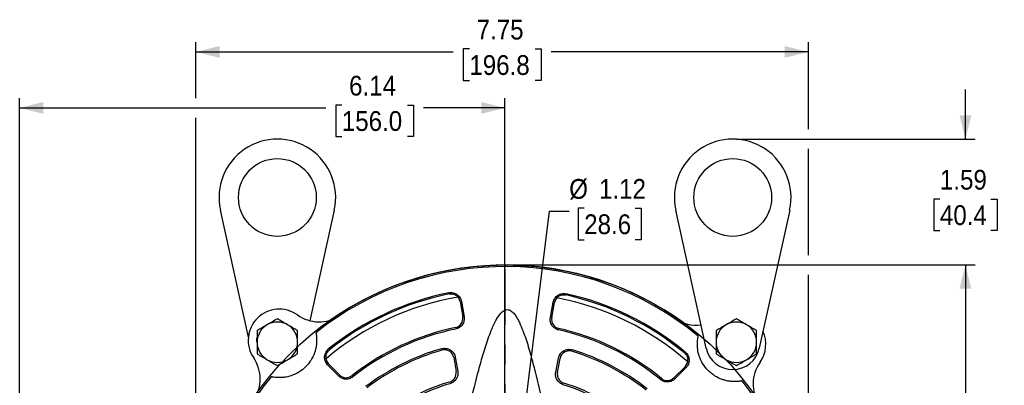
# Model space of a CAD drawing. Header units: inches. Extents: x 0.7 to 44, y 0 to 25.
# Tile 16 of 16: x 28.1 to 40.6, y 20.3 to 25. Entities that reach past the tile are written whole.
import ezdxf

# ---------------------------------------------------------------- set-up
doc = ezdxf.new("R2010")
doc.units = ezdxf.units.IN
doc.header["$MEASUREMENT"] = 0
doc.linetypes.add('SLD-Center', pattern=[1.45, 0.7, -0.25, 0.25, -0.25])
doc.linetypes.add('SLD-Solid', pattern=[0])
doc.layers.add('CENTER', color=40, linetype='SLD-Center')
doc.layers.add('DIMENSIONS', color=140, linetype='SLD-Solid', lineweight=25)
doc.layers.add('SLD-0', color=7, linetype='SLD-Solid', lineweight=25)
doc.styles.add('SLDTEXTSTYLE0', font='GOTHIC.TTF', dxfattribs={"width": 0.913})
doc.dimstyles.new('SLDDIMSTYLE0', dxfattribs={"dimtxt": 0.25, "dimasz": 0.3, "dimexe": 0, "dimexo": 0.0625, "dimgap": 0.0625, "dimtad": 0, "dimtih": 1, "dimtoh": 1, "dimrnd": 1e-09, "dimzin": 12, "dimdsep": 46, "dimtxsty": 'SLDTEXTSTYLE0', "dimsah": 1, "dimcen": 0.09, "dimadec": 0, "dimazin": 3, "dimtfac": 1, "dimtofl": 0, "dimtmove": 0, "dimatfit": 3, "dimfxl": 0, "dimfrac": 2, "dimtolj": 1, "dimtzin": 12, "dimarcsym": 0})
doc.dimstyles.new('SLDDIMSTYLE3', dxfattribs={"dimtxt": 0.25, "dimasz": 0.3, "dimexe": 0, "dimexo": 0.0625, "dimgap": 0.0625, "dimtad": 0, "dimtih": 1, "dimtoh": 1, "dimrnd": 1e-09, "dimzin": 12, "dimdsep": 46, "dimtxsty": 'SLDTEXTSTYLE0', "dimsah": 1, "dimcen": 0.09, "dimadec": 0, "dimazin": 3, "dimtfac": 1, "dimtmove": 0, "dimatfit": 0, "dimfxl": 0, "dimfrac": 2, "dimtolj": 1, "dimtzin": 12, "dimarcsym": 0})
doc.dimstyles.new('SLDDIMSTYLE5', dxfattribs={"dimtxt": 0.25, "dimasz": 0.3, "dimexe": 0, "dimexo": 0.0625, "dimgap": 0.0625, "dimtad": 0, "dimtih": 1, "dimtoh": 1, "dimrnd": 1e-09, "dimzin": 12, "dimdsep": 46, "dimtxsty": 'SLDTEXTSTYLE0', "dimsah": 1, "dimcen": 0, "dimadec": 0, "dimazin": 3, "dimtfac": 1, "dimtofl": 0, "dimtmove": 0, "dimatfit": 3, "dimfxl": 0, "dimfrac": 2, "dimtolj": 1, "dimtzin": 12, "dimarcsym": 0})

# ---------------------------------------------------------------- blocks, each defined once
blk = doc.blocks.new('_D_12')
at = {"layer": 'DIMENSIONS'}
for p, q in [((30.351, 23.962), (30.351, 24.67)), ((33.811, 24.582), (33.734, 24.582)), ((33.734, 24.582), (33.734, 24.185)), ((34.642, 24.582), (34.718, 24.582)), ((34.718, 24.582), (34.718, 24.185)), ((38.101, 23.568), (38.101, 24.67)), ((30.351, 24.545), (33.607, 24.545)), ((38.101, 24.545), (34.845, 24.545)), ((33.734, 24.185), (33.811, 24.185)), ((34.718, 24.185), (34.642, 24.185)), ((30.351, 18.043), (30.351, 23.712)), ((38.101, 21.976), (38.101, 23.318)), ((38.101, 18.043), (38.101, 21.726))]:
    blk.add_line(p, q, dxfattribs=at)
for points in [[(30.351, 24.545), (30.651, 24.47), (30.651, 24.62)], [(38.101, 24.545), (37.801, 24.62), (37.801, 24.47)]]:
    blk.add_solid(points, dxfattribs=at)
at = {"layer": 'DIMENSIONS', "char_height": 0.25, "attachment_point": 1, "style": 'SLDTEXTSTYLE0'}
for s, insert in [('7.75', (33.903, 24.952)), ('196.8', (33.811, 24.504))]:
    blk.add_mtext(s, dxfattribs=dict(at, insert=insert))
blk = doc.blocks.new('_D_13')
at = {"layer": 'DIMENSIONS'}
for p, q in [((34.312, 21.851), (40.214, 21.851)), ((40.089, 21.851), (40.089, 18.083)), ((39.674, 17.709), (39.597, 17.709)), ((39.597, 17.709), (39.597, 17.312)), ((40.505, 17.709), (40.581, 17.709)), ((40.581, 17.709), (40.581, 17.312)), ((39.597, 17.312), (39.674, 17.312)), ((40.089, 13.493), (40.089, 17.261)), ((40.581, 17.312), (40.505, 17.312)), ((38.564, 13.493), (40.214, 13.493))]:
    blk.add_line(p, q, dxfattribs=at)
for points in [[(40.089, 21.851), (40.014, 21.551), (40.164, 21.551)], [(40.089, 13.493), (40.164, 13.793), (40.014, 13.793)]]:
    blk.add_solid(points, dxfattribs=at)
at = {"layer": 'DIMENSIONS', "char_height": 0.25, "attachment_point": 1, "style": 'SLDTEXTSTYLE0'}
for s, insert in [('8.36', (39.766, 18.079)), ('212.3', (39.674, 17.631))]:
    blk.add_mtext(s, dxfattribs=dict(at, insert=insert))
blk = doc.blocks.new('_D_14')
at = {"layer": 'DIMENSIONS'}
for p, q in [((40.089, 23.443), (40.089, 24.068)), ((37.194, 23.443), (40.214, 23.443)), ((39.766, 22.684), (39.69, 22.684)), ((39.69, 22.684), (39.69, 22.287)), ((40.412, 22.684), (40.489, 22.684)), ((40.489, 22.684), (40.489, 22.287)), ((39.69, 22.287), (39.766, 22.287)), ((40.489, 22.287), (40.412, 22.287)), ((34.312, 21.851), (40.214, 21.851)), ((40.089, 21.851), (40.089, 21.226))]:
    blk.add_line(p, q, dxfattribs=at)
for points in [[(40.089, 23.443), (40.164, 23.743), (40.014, 23.743)], [(40.089, 21.851), (40.014, 21.551), (40.164, 21.551)]]:
    blk.add_solid(points, dxfattribs=at)
at = {"layer": 'DIMENSIONS', "char_height": 0.25, "attachment_point": 1, "style": 'SLDTEXTSTYLE0'}
for s, insert in [('1.59', (39.766, 23.054)), ('40.4', (39.766, 22.606))]:
    blk.add_mtext(s, dxfattribs=dict(at, insert=insert))
blk = doc.blocks.new('_D_16')
at = {"layer": 'DIMENSIONS'}
for p, q in [((28.12, 16.658), (28.12, 23.962)), ((34.262, 18.043), (34.262, 23.962)), ((28.12, 23.837), (31.994, 23.837)), ((32.197, 23.873), (32.121, 23.873)), ((32.121, 23.873), (32.121, 23.476)), ((33.028, 23.873), (33.105, 23.873)), ((33.105, 23.873), (33.105, 23.476)), ((34.262, 23.837), (33.231, 23.837)), ((32.121, 23.476), (32.197, 23.476)), ((33.105, 23.476), (33.028, 23.476))]:
    blk.add_line(p, q, dxfattribs=at)
for points in [[(28.12, 23.837), (28.42, 23.762), (28.42, 23.912)], [(34.262, 23.837), (33.962, 23.912), (33.962, 23.762)]]:
    blk.add_solid(points, dxfattribs=at)
at = {"layer": 'DIMENSIONS', "char_height": 0.25, "attachment_point": 1, "style": 'SLDTEXTSTYLE0'}
for s, insert in [('6.14', (32.289, 24.243)), ('156.0', (32.197, 23.796))]:
    blk.add_mtext(s, dxfattribs=dict(at, insert=insert))
blk = doc.blocks.new('_D_18')
at = {"layer": 'DIMENSIONS'}
for p, q in [((35.264, 22.568), (35.188, 22.568)), ((35.188, 22.568), (35.188, 22.171)), ((35.91, 22.568), (35.987, 22.568)), ((35.987, 22.568), (35.987, 22.171)), ((34.332, 18.551), (34.825, 22.531)), ((34.825, 22.531), (35.075, 22.531)), ((35.188, 22.171), (35.264, 22.171)), ((35.987, 22.171), (35.91, 22.171))]:
    blk.add_line(p, q, dxfattribs=at)
blk.add_arc((34.262, 17.993), 0.562, 82.2386, 95.4605, dxfattribs=at)
blk.add_solid([(34.332, 18.551), (34.443, 18.839), (34.294, 18.858)], dxfattribs=at)
at = {"layer": 'DIMENSIONS', "char_height": 0.25, "attachment_point": 1, "style": 'SLDTEXTSTYLE0'}
for s, insert in [('%%c', (35.075, 22.938)), ('1.12', (35.452, 22.938)), ('28.6', (35.264, 22.491))]:
    blk.add_mtext(s, dxfattribs=dict(at, insert=insert))
blk = doc.blocks.new('SW_CENTERMARKSYMBOL_0')
at = {"layer": 'CENTER', "color": 0}
for p, q in [((0, 0.2), (0, 3.958)), ((-0.2, 0), (-3.958, 0)), ((0, 0), (-0.1, 0)), ((0, 0), (0, 0.1)), ((0, 0), (0, -0.1)), ((0, 0), (0.1, 0)), ((0.2, 0), (3.958, 0)), ((0, -0.2), (0, -3.958))]:
    blk.add_line(p, q, dxfattribs=at)

msp = doc.modelspace()

# ---------------------------------------------------------------- linework, layer by layer
for p, q in [((31.0144, 20.9373), (30.6602, 22.5459)), ((32.102, 22.5459), (31.7938, 21.1462)), ((36.8073, 20.7999), (36.4228, 22.5459)), ((37.8647, 22.5459), (37.4802, 20.7999)), ((33.6941, 21.3883), (33.7266, 21.194)), ((33.7102, 21.391), (33.7439, 21.1969)), ((34.8365, 21.1874), (34.8736, 21.3809)), ((34.8538, 21.1842), (34.8897, 21.3779)), ((32.1552, 20.4486), (32.0173, 20.5906)), ((32.1678, 20.461), (32.0291, 20.6022)), ((33.613, 20.68), (33.6425, 20.504)), ((33.6333, 20.6834), (33.6638, 20.5076)), ((34.9046, 20.4968), (34.9382, 20.672)), ((34.9259, 20.4929), (34.9584, 20.6683)), ((36.3996, 20.4242), (36.5408, 20.563)), ((36.5523, 20.5512), (36.412, 20.4116))]:
    msp.add_line(p, q)
for centre in [(31.3811, 22.7047), (37.1437, 22.7047)]:
    msp.add_circle(centre, 0.4921)
for centre, radius, start, end in [((31.3811, 22.7047), 0.7382, 347.58132, 192.41868), ((37.1437, 22.7047), 0.7382, 347.58132, 192.41868), ((34.2624, 17.9927), 3.8386, 50.43234, 128.57231), ((34.2624, 17.9927), 3.8583, 54.01675, 124.9879), ((34.2624, 17.9927), 3.5039, 99.78023, 130.28551), ((34.2624, 17.9927), 3.5786, 101.46713, 128.5986), ((34.2624, 17.9927), 3.563, 101.46713, 128.5986), ((33.5776, 21.3688), 0.1181, 9.50232, 54.30062), ((35.0058, 21.3564), 0.1181, 124.70403, 169.50232), ((34.2624, 17.9927), 3.5039, 48.71914, 79.22442), ((34.2624, 17.9927), 3.563, 50.40604, 77.53751), ((34.2624, 17.9927), 3.5786, 50.40604, 77.53751), ((31.4062, 20.8989), 0.3937, 54.54329, 214.46136), ((31.9087, 21.6044), 0.4724, 234.54329, 303.09188), ((33.6101, 21.1745), 0.1181, 281.58627, 9.50232), ((34.9699, 21.1627), 0.1181, 169.50232, 257.41838), ((31.3811, 20.874), 0.2559, 120, 180), ((31.3811, 20.874), 0.2559, 60, 120), ((31.3811, 20.874), 0.2559, 0, 60), ((34.2624, 17.9927), 3.1299, 101.58627, 128.23941), ((36.6786, 21.563), 0.4724, 235.91276, 277.7617), ((37.1899, 20.874), 0.2559, 120, 180), ((37.1899, 20.874), 0.2559, 60, 120), ((37.1899, 20.874), 0.2559, 0, 60), ((34.2624, 17.9927), 3.1115, 101.58627, 128.23941), ((34.2624, 17.9927), 3.1115, 50.76524, 77.41838), ((34.2624, 17.9927), 3.1299, 50.76524, 77.41838), ((37.1687, 20.8488), 0.3937, 324.54329, 24.50295), ((31.3811, 20.874), 0.2559, 180, 240), ((31.3811, 20.874), 0.2559, 300, 0), ((37.1899, 20.874), 0.2559, 180, 240), ((37.1899, 20.874), 0.2559, 300, 0), ((32.1133, 20.6849), 0.1181, 175.76512, 224.50232), ((34.2624, 17.9927), 2.9133, 106.01801, 127.16795), ((34.2624, 17.9927), 2.8937, 106.01801, 127.16795), ((33.4965, 20.6605), 0.1181, 9.50232, 106.01801), ((35.0746, 20.6468), 0.1181, 72.98664, 169.50232), ((34.2624, 17.9927), 2.8937, 51.83669, 72.98664), ((34.2624, 17.9927), 2.9133, 51.83669, 72.98664), ((37.1437, 20.874), 0.3445, 192.41868, 347.58132), ((30.6921, 20.4088), 0.4724, 325.91276, 34.46136), ((31.3811, 20.874), 0.2559, 240, 300), ((36.458, 20.6472), 0.1181, 314.50232, 3.23953), ((37.1899, 20.874), 0.2559, 240, 300), ((37.8742, 20.3464), 0.4724, 144.54329, 213.09188), ((34.2624, 17.9927), 3.8386, 140.43234, 218.57231), ((32.2521, 20.5438), 0.1181, 224.50232, 308.23941), ((33.526, 20.4845), 0.1181, 286.46439, 9.50232), ((35.042, 20.4714), 0.1181, 169.50232, 252.54026), ((34.2624, 17.9927), 2.4803, 106.46439, 126.66484), ((34.2624, 17.9927), 2.4579, 106.46439, 126.66484), ((34.2624, 17.9927), 2.4579, 52.3398, 72.54026), ((34.2624, 17.9927), 2.4803, 52.3398, 72.54026), ((36.3168, 20.5084), 0.1181, 230.76524, 314.50232), ((34.2624, 17.9927), 3.8386, 320.43234, 38.57231)]:
    msp.add_arc(centre, radius, start, end)
for points, knots in [([(33.551, 21.4998), (33.5599, 21.5016), (33.5688, 21.5025), (33.5866, 21.5025), (33.5957, 21.5016), (33.6132, 21.498), (33.6218, 21.4954), (33.6383, 21.4884), (33.6463, 21.484), (33.661, 21.474), (33.6678, 21.4682), (33.6804, 21.4553), (33.686, 21.4483), (33.6956, 21.4333), (33.6997, 21.4252), (33.7063, 21.4085), (33.7087, 21.3999), (33.7102, 21.391)], [0, 0, 0, 0, 0.125, 0.125, 0.25, 0.25, 0.375, 0.375, 0.5, 0.5, 0.625, 0.625, 0.75, 0.75, 0.875, 0.875, 1, 1, 1, 1]), ([(33.5541, 21.4845), (33.5621, 21.4861), (33.5701, 21.4869), (33.5862, 21.4868), (33.5944, 21.4859), (33.6102, 21.4826), (33.6179, 21.4801), (33.6327, 21.4735), (33.6399, 21.4695), (33.6465, 21.4647)], [0, 0, 0, 0, 0.25, 0.25, 0.5, 0.5, 0.75, 0.75, 1, 1, 1, 1]), ([(34.8736, 21.3809), (34.8753, 21.3897), (34.8778, 21.3983), (34.8846, 21.4148), (34.8888, 21.4228), (34.8988, 21.4377), (34.9044, 21.4446), (34.9171, 21.4572), (34.9242, 21.4629), (34.9391, 21.4728), (34.947, 21.4769), (34.9637, 21.4837), (34.9723, 21.4862), (34.9899, 21.4894), (34.9989, 21.4902), (35.0169, 21.4899), (35.0258, 21.4888), (35.0347, 21.4869)], [0, 0, 0, 0, 0.125, 0.125, 0.25, 0.25, 0.375, 0.375, 0.5, 0.5, 0.625, 0.625, 0.75, 0.75, 0.875, 0.875, 1, 1, 1, 1]), ([(34.9386, 21.4535), (34.9453, 21.4581), (34.9525, 21.4621), (34.9674, 21.4684), (34.9752, 21.4707), (34.991, 21.4738), (34.9992, 21.4746), (35.0153, 21.4744), (35.0234, 21.4735), (35.0313, 21.4717)], [0, 0, 0, 0, 0.25, 0.25, 0.5, 0.5, 0.75, 0.75, 1, 1, 1, 1]), ([(33.7439, 21.1969), (33.7469, 21.1796), (33.7465, 21.1619), (33.741, 21.1365), (33.7383, 21.128), (33.7315, 21.112), (33.7273, 21.1045), (33.7175, 21.0901), (33.7118, 21.0833), (33.6995, 21.0711), (33.6928, 21.0656), (33.6782, 21.0559), (33.6704, 21.0517), (33.6544, 21.0451), (33.6461, 21.0425), (33.6375, 21.0407)], [0, 0, 0, 0, 0.25, 0.25, 0.375, 0.375, 0.5, 0.5, 0.625, 0.625, 0.75, 0.75, 0.875, 0.875, 1, 1, 1, 1]), ([(33.7259, 19.6615), (33.757, 19.8057), (33.7891, 19.9497), (33.8563, 20.2369), (33.8914, 20.3802), (33.9488, 20.5939), (33.9687, 20.665), (34.0113, 20.8063), (34.0338, 20.8766), (34.0716, 20.9806), (34.0848, 21.015), (34.1135, 21.083), (34.129, 21.1166), (34.1552, 21.1653), (34.1645, 21.1813), (34.1847, 21.2122), (34.1956, 21.227), (34.2141, 21.2475), (34.2206, 21.254), (34.2347, 21.2661), (34.2422, 21.2716), (34.2585, 21.2805), (34.2672, 21.2839), (34.2855, 21.2875), (34.2951, 21.2875), (34.3131, 21.2841), (34.322, 21.2806), (34.3381, 21.2717), (34.3456, 21.2662), (34.3666, 21.248), (34.3784, 21.2341), (34.4, 21.2046), (34.4098, 21.1889), (34.428, 21.1571), (34.4363, 21.1409), (34.46, 21.0918), (34.474, 21.0583), (34.5003, 20.9905), (34.5124, 20.9562), (34.5356, 20.8872), (34.5465, 20.8524), (34.5676, 20.7827), (34.5777, 20.7478), (34.607, 20.6427), (34.6252, 20.5723), (34.6778, 20.3607), (34.7098, 20.219), (34.771, 19.9347), (34.8001, 19.7922), (34.8284, 19.6495)], [0, 0, 0, 0, 0.125, 0.125, 0.25, 0.25, 0.3125, 0.3125, 0.375, 0.375, 0.40625, 0.40625, 0.4375, 0.4375, 0.453125, 0.453125, 0.46875, 0.46875, 0.4765625, 0.4765625, 0.484375, 0.484375, 0.4921875, 0.4921875, 0.5, 0.5, 0.5078125, 0.5078125, 0.515625, 0.515625, 0.53125, 0.53125, 0.546875, 0.546875, 0.5625, 0.5625, 0.59375, 0.59375, 0.625, 0.625, 0.65625, 0.65625, 0.6875, 0.6875, 0.75, 0.75, 0.875, 0.875, 1, 1, 1, 1]), ([(34.9402, 21.0294), (34.9316, 21.0313), (34.9234, 21.0341), (34.9075, 21.041), (34.8997, 21.0453), (34.8854, 21.0552), (34.8788, 21.0608), (34.8666, 21.0733), (34.8611, 21.0802), (34.8515, 21.0947), (34.8475, 21.1024), (34.8409, 21.1185), (34.8384, 21.127), (34.8333, 21.1524), (34.8332, 21.1702), (34.8365, 21.1874)], [0, 0, 0, 0, 0.125, 0.125, 0.25, 0.25, 0.375, 0.375, 0.5, 0.5, 0.625, 0.625, 0.75, 0.75, 1, 1, 1, 1]), ([(31.8691, 20.9937), (31.8691, 20.9937), (31.8695, 20.9918), (31.8706, 20.9862), (31.871, 20.9838), (31.872, 20.9781), (31.8725, 20.9749), (31.8737, 20.9676), (31.8743, 20.9635), (31.8754, 20.9545), (31.876, 20.9496), (31.8775, 20.934), (31.8783, 20.9224), (31.8789, 20.8969), (31.8786, 20.8832), (31.8769, 20.8555), (31.8754, 20.8413), (31.871, 20.8126), (31.868, 20.7978), (31.8607, 20.7687), (31.8563, 20.7543), (31.8512, 20.7401)], [0, 0, 0, 0, 0.125, 0.125, 0.1875, 0.1875, 0.25, 0.25, 0.3125, 0.3125, 0.375, 0.375, 0.5, 0.5, 0.625, 0.625, 0.75, 0.75, 0.875, 0.875, 1, 1, 1, 1]), ([(36.721, 20.6978), (36.7113, 20.7265), (36.7046, 20.7556), (36.6986, 20.7994), (36.6973, 20.8139), (36.6964, 20.8348), (36.6962, 20.8416), (36.6962, 20.855), (36.6964, 20.8616), (36.6971, 20.8806), (36.6981, 20.8922), (36.7005, 20.9128), (36.7019, 20.9219), (36.7044, 20.9365), (36.7055, 20.9422), (36.7071, 20.9498), (36.7076, 20.9517), (36.7076, 20.9517)], [0, 0, 0, 0, 0.25, 0.25, 0.375, 0.375, 0.4375, 0.4375, 0.5, 0.5, 0.625, 0.625, 0.75, 0.75, 0.875, 0.875, 1, 1, 1, 1]), ([(31.1257, 20.8724), (31.1223, 20.8902), (31.1183, 20.9105), (31.1244, 20.9297), (31.1252, 20.9321)], [0, 0, 0, 0, 0.8736029, 1, 1, 1, 1]), ([(31.8512, 20.7401), (31.8392, 20.7063), (31.8236, 20.6746), (31.795, 20.6299), (31.7846, 20.6154), (31.7621, 20.5876), (31.7501, 20.5745), (31.7123, 20.5372), (31.6844, 20.5154), (31.6235, 20.4778), (31.5912, 20.4627), (31.5573, 20.4512)], [0, 0, 0, 0, 0.25, 0.25, 0.375, 0.375, 0.5, 0.5, 0.75, 0.75, 1, 1, 1, 1]), ([(32.0173, 20.5906), (32.0108, 20.5974), (32.005, 20.6047), (31.9951, 20.6204), (31.9909, 20.6289), (31.9844, 20.6464), (31.9821, 20.6554), (31.9794, 20.6739), (31.979, 20.6834), (31.9802, 20.7021), (31.9817, 20.7112), (31.9867, 20.7292), (31.9902, 20.7381), (32.003, 20.7628), (32.0152, 20.7777), (32.0299, 20.7894)], [0, 0, 0, 0, 0.125, 0.125, 0.25, 0.25, 0.375, 0.375, 0.5, 0.5, 0.625, 0.625, 0.75, 0.75, 1, 1, 1, 1]), ([(31.9955, 20.6937), (31.9961, 20.7018), (31.9976, 20.7099), (32.0021, 20.7255), (32.0051, 20.7329), (32.0126, 20.7472), (32.0172, 20.7541), (32.0275, 20.7665), (32.0332, 20.7722), (32.0396, 20.7773)], [0, 0, 0, 0, 0.25, 0.25, 0.5, 0.5, 0.75, 0.75, 1, 1, 1, 1]), ([(33.4585, 20.7929), (33.4679, 20.7956), (33.4775, 20.7973), (33.4968, 20.7986), (33.5066, 20.7983), (33.5258, 20.7955), (33.5352, 20.7932), (33.5534, 20.7865), (33.5622, 20.7822), (33.5786, 20.7719), (33.5863, 20.7659), (33.6002, 20.7524), (33.6064, 20.745), (33.6172, 20.7289), (33.6218, 20.7202), (33.629, 20.7023), (33.6316, 20.693), (33.6333, 20.6834)], [0, 0, 0, 0, 0.125, 0.125, 0.25, 0.25, 0.375, 0.375, 0.5, 0.5, 0.625, 0.625, 0.75, 0.75, 0.875, 0.875, 1, 1, 1, 1]), ([(34.9382, 20.672), (34.94, 20.6816), (34.9428, 20.6909), (34.9503, 20.7086), (34.9551, 20.7173), (34.9661, 20.7331), (34.9724, 20.7404), (34.9866, 20.7537), (34.9944, 20.7596), (35.011, 20.7696), (35.0198, 20.7738), (35.0382, 20.7801), (35.0476, 20.7823), (35.0668, 20.7847), (35.0767, 20.7849), (35.096, 20.7832), (35.1055, 20.7814), (35.1149, 20.7785)], [0, 0, 0, 0, 0.125, 0.125, 0.25, 0.25, 0.375, 0.375, 0.5, 0.5, 0.625, 0.625, 0.75, 0.75, 0.875, 0.875, 1, 1, 1, 1]), ([(36.5333, 20.7382), (36.5396, 20.733), (36.5452, 20.7273), (36.5553, 20.7147), (36.5597, 20.7077), (36.567, 20.6933), (36.5699, 20.6858), (36.5741, 20.6701), (36.5755, 20.662), (36.5759, 20.6539)], [0, 0, 0, 0, 0.25, 0.25, 0.5, 0.5, 0.75, 0.75, 1, 1, 1, 1]), ([(36.5432, 20.7502), (36.5505, 20.7442), (36.557, 20.7375), (36.5686, 20.723), (36.5737, 20.715), (36.582, 20.6982), (36.5853, 20.6895), (36.59, 20.6714), (36.5914, 20.6621), (36.5923, 20.6433), (36.5917, 20.6339), (36.5887, 20.6156), (36.5862, 20.6065), (36.5794, 20.589), (36.5751, 20.5808), (36.565, 20.5652), (36.559, 20.5579), (36.5523, 20.5512)], [0, 0, 0, 0, 0.125, 0.125, 0.25, 0.25, 0.375, 0.375, 0.5, 0.5, 0.625, 0.625, 0.75, 0.75, 0.875, 0.875, 1, 1, 1, 1]), ([(37.0099, 20.4039), (36.9761, 20.4159), (36.9444, 20.4315), (36.8997, 20.4601), (36.8852, 20.4704), (36.8574, 20.493), (36.8442, 20.505), (36.807, 20.5428), (36.7851, 20.5706), (36.7476, 20.6316), (36.7325, 20.6638), (36.721, 20.6978)], [0, 0, 0, 0, 0.25, 0.25, 0.375, 0.375, 0.5, 0.5, 0.75, 0.75, 1, 1, 1, 1]), ([(31.5573, 20.4512), (31.5286, 20.4416), (31.4995, 20.4348), (31.4557, 20.4288), (31.4412, 20.4275), (31.4203, 20.4266), (31.4135, 20.4265), (31.4001, 20.4264), (31.3934, 20.4266), (31.3745, 20.4273), (31.3629, 20.4283), (31.3423, 20.4307), (31.3331, 20.4321), (31.3185, 20.4346), (31.3129, 20.4357), (31.3053, 20.4373), (31.3034, 20.4378), (31.3034, 20.4378)], [0, 0, 0, 0, 0.25, 0.25, 0.375, 0.375, 0.4375, 0.4375, 0.5, 0.5, 0.625, 0.625, 0.75, 0.75, 0.875, 0.875, 1, 1, 1, 1]), ([(32.3366, 20.4365), (32.33, 20.4313), (32.323, 20.4268), (32.3084, 20.4191), (32.3007, 20.4159), (32.2847, 20.411), (32.2766, 20.4093), (32.2602, 20.4074), (32.2518, 20.4071), (32.2352, 20.4083), (32.2271, 20.4096), (32.2111, 20.4136), (32.2031, 20.4165), (32.1881, 20.4234), (32.181, 20.4275), (32.1674, 20.4371), (32.161, 20.4426), (32.1552, 20.4486)], [0, 0, 0, 0, 0.125, 0.125, 0.25, 0.25, 0.375, 0.375, 0.5, 0.5, 0.625, 0.625, 0.75, 0.75, 0.875, 0.875, 1, 1, 1, 1]), ([(33.6638, 20.5076), (33.6653, 20.4992), (33.666, 20.4908), (33.6658, 20.4739), (33.665, 20.4655), (33.6617, 20.4488), (33.6594, 20.4407), (33.6532, 20.425), (33.6494, 20.4173), (33.6405, 20.4029), (33.6354, 20.3962), (33.624, 20.3836), (33.6177, 20.3778), (33.6042, 20.3675), (33.5971, 20.363), (33.582, 20.3554), (33.574, 20.3522), (33.5658, 20.3498)], [0, 0, 0, 0, 0.125, 0.125, 0.25, 0.25, 0.375, 0.375, 0.5, 0.5, 0.625, 0.625, 0.75, 0.75, 0.875, 0.875, 1, 1, 1, 1]), ([(34.9999, 20.3373), (34.9917, 20.3399), (34.9839, 20.3431), (34.969, 20.351), (34.9619, 20.3557), (34.9485, 20.3662), (34.9424, 20.3721), (34.9313, 20.3847), (34.9262, 20.3917), (34.9175, 20.4063), (34.9139, 20.4138), (34.908, 20.4297), (34.9057, 20.438), (34.9028, 20.4546), (34.9021, 20.463), (34.9022, 20.4799), (34.903, 20.4884), (34.9046, 20.4968)], [0, 0, 0, 0, 0.125, 0.125, 0.25, 0.25, 0.375, 0.375, 0.5, 0.5, 0.625, 0.625, 0.75, 0.75, 0.875, 0.875, 1, 1, 1, 1]), ([(36.412, 20.4116), (36.4061, 20.4057), (36.3997, 20.4004), (36.3861, 20.3911), (36.3788, 20.3871), (36.3635, 20.3803), (36.3557, 20.3777), (36.3396, 20.3739), (36.3313, 20.3727), (36.3147, 20.3719), (36.3065, 20.3722), (36.2901, 20.3744), (36.2818, 20.3763), (36.2661, 20.3814), (36.2585, 20.3847), (36.2439, 20.3927), (36.2369, 20.3974), (36.2304, 20.4027)], [0, 0, 0, 0, 0.125, 0.125, 0.25, 0.25, 0.375, 0.375, 0.5, 0.5, 0.625, 0.625, 0.75, 0.75, 0.875, 0.875, 1, 1, 1, 1]), ([(37.2635, 20.386), (37.2635, 20.386), (37.2616, 20.3856), (37.2559, 20.3845), (37.2536, 20.3841), (37.2479, 20.3831), (37.2447, 20.3825), (37.2374, 20.3814), (37.2333, 20.3808), (37.2244, 20.3797), (37.2195, 20.3791), (37.2039, 20.3776), (37.1923, 20.3768), (37.1668, 20.3762), (37.1534, 20.3764), (37.1255, 20.3782), (37.1109, 20.3797), (37.0821, 20.3842), (37.0676, 20.3871), (37.0386, 20.3944), (37.0241, 20.3988), (37.0099, 20.4039)], [0, 0, 0, 0, 0.125, 0.125, 0.1875, 0.1875, 0.25, 0.25, 0.3125, 0.3125, 0.375, 0.375, 0.5, 0.5, 0.625, 0.625, 0.75, 0.75, 0.875, 0.875, 1, 1, 1, 1])]:
    msp.add_open_spline(points, degree=3, knots=knots)
for points in [[(31.2532, 21.0956), (31.2095, 21.0704), (31.167, 21.0459), (31.1252, 21.0217)], [(31.3811, 21.1695), (31.3393, 21.1453), (31.2968, 21.1208), (31.2532, 21.0956)], [(31.5091, 21.0956), (31.4654, 21.1208), (31.4229, 21.1453), (31.3811, 21.1695)], [(31.637, 21.0217), (31.5952, 21.0459), (31.5527, 21.0704), (31.5091, 21.0956)], [(37.062, 21.0956), (37.0183, 21.0704), (36.9758, 21.0459), (36.934, 21.0217)], [(37.1899, 21.1695), (37.1481, 21.1453), (37.1057, 21.1208), (37.062, 21.0956)], [(37.3179, 21.0956), (37.2742, 21.1208), (37.2317, 21.1453), (37.1899, 21.1695)], [(37.4458, 21.0217), (37.404, 21.0459), (37.3616, 21.0704), (37.3179, 21.0956)], [(31.1252, 21.0217), (31.1252, 20.9734), (31.1252, 20.9244), (31.1252, 20.874)], [(31.637, 20.874), (31.637, 20.9244), (31.637, 20.9734), (31.637, 21.0217)], [(36.934, 21.0217), (36.934, 20.9734), (36.934, 20.9244), (36.934, 20.874)], [(37.4458, 20.874), (37.4458, 20.9244), (37.4458, 20.9734), (37.4458, 21.0217)], [(31.1252, 20.874), (31.1252, 20.8235), (31.1252, 20.7745), (31.1252, 20.7262)], [(31.637, 20.7262), (31.637, 20.7745), (31.637, 20.8235), (31.637, 20.874)], [(36.934, 20.874), (36.934, 20.8235), (36.934, 20.7745), (36.934, 20.7262)], [(37.4458, 20.7262), (37.4458, 20.7745), (37.4458, 20.8235), (37.4458, 20.874)], [(31.1252, 20.7262), (31.167, 20.7021), (31.2095, 20.6776), (31.2532, 20.6524)], [(31.5091, 20.6524), (31.5527, 20.6776), (31.5952, 20.7021), (31.637, 20.7262)], [(36.934, 20.7262), (36.9758, 20.7021), (37.0183, 20.6776), (37.062, 20.6524)], [(37.3179, 20.6524), (37.3616, 20.6776), (37.404, 20.7021), (37.4458, 20.7262)], [(31.2532, 20.6524), (31.2968, 20.6271), (31.3393, 20.6026), (31.3811, 20.5785)], [(31.3811, 20.5785), (31.4229, 20.6026), (31.4654, 20.6271), (31.5091, 20.6524)], [(37.062, 20.6524), (37.1057, 20.6271), (37.1481, 20.6026), (37.1899, 20.5785)], [(37.1899, 20.5785), (37.2317, 20.6026), (37.2742, 20.6271), (37.3179, 20.6524)]]:
    msp.add_open_spline(points, degree=3)
at = {"layer": 'SLD-0'}
msp.add_line((34.2624, 21.8509), (34.2624, 21.8312), dxfattribs=at)
msp.add_circle((34.2624, 17.9927), 3.8583, dxfattribs=at)
for start, end in [(140.43234, 218.57231), (320.43234, 38.57231)]:
    msp.add_arc((34.2624, 17.9927), 3.8386, start, end, dxfattribs=at)

# ---------------------------------------------------------------- block references
at = {"layer": 'CENTER'}
msp.add_blockref('SW_CENTERMARKSYMBOL_0', (34.2624, 17.9927), dxfattribs=at)

# ---------------------------------------------------------------- dimensions: what is measured, and where the dimension line sits
at = {"layer": 'DIMENSIONS'}
for base, p1, p2, picture, middle in [((38.101, 24.5452), (30.3513, 17.9927), (38.101, 17.9927), '_D_12', (34.2262, 24.5452)), ((28.1203, 23.8366), (34.2624, 17.9927), (28.1203, 16.6078), '_D_16', (32.6127, 23.8366))]:
    dim = msp.add_linear_dim(base=base, p1=p1, p2=p2, dimstyle='SLDDIMSTYLE0', dxfattribs=at)
    dim.commit()
    dim.dimension.update_dxf_attribs({"geometry": picture, "text_midpoint": middle, "dimtype": 160})
for base, p1, p2, dimstyle, picture, middle in [((40.0892, 23.4429), (34.2624, 21.8509), (37.1437, 23.4429), 'SLDDIMSTYLE3', '_D_14', (40.0892, 22.6469)), ((40.0892, 21.8509), (38.5144, 13.4927), (34.2624, 21.8509), 'SLDDIMSTYLE0', '_D_13', (40.0892, 17.6718))]:
    dim = msp.add_linear_dim(base=base, p1=p1, p2=p2, angle=90, dimstyle=dimstyle, dxfattribs=at)
    dim.commit()
    dim.dimension.update_dxf_attribs({"geometry": picture, "text_midpoint": middle, "dimtype": 160})
dim = msp.add_diameter_dim_2p(p1=(34.1932, 17.4345), p2=(34.3317, 18.5508), dimstyle='SLDDIMSTYLE5', dxfattribs=at)
dim.commit()
dim.dimension.update_dxf_attribs({"geometry": '_D_18', "text_midpoint": (35.5872, 22.5313), "dimtype": 163})

doc.saveas('drawing.dxf')
